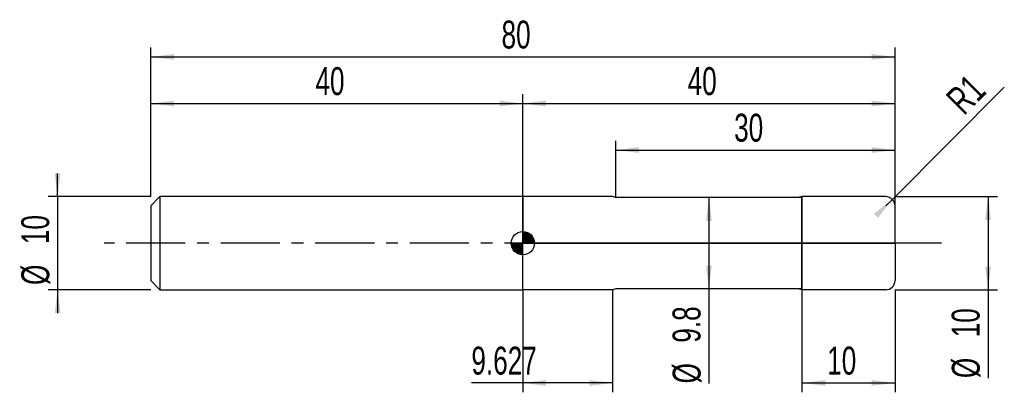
# Model space of a CAD drawing. Extents: x -14 to 92, y -16 to 24.
import ezdxf
from ezdxf.enums import TextEntityAlignment as Align

# ---------------------------------------------------------------- set-up
doc = ezdxf.new("R2010")
doc.units = 0
doc.linetypes.add('CENTER', pattern=[10.16, 6.35, -1.27, 1.27, -1.27])
doc.layers.get('0').update_dxf_attribs({"linetype": 'CONTINUOUS'})
for name, color, linetype in [('1', 4, 'CONTINUOUS'), ('2', 7, 'CONTINUOUS'), ('4', 2, 'CENTER'), ('CUT', 1, 'CONTINUOUS'), ('NOCUT', 7, 'CONTINUOUS'), ('SK1', 4, 'CONTINUOUS'), ('SK2', 7, 'CONTINUOUS'), ('SK4', 2, 'CENTER')]:
    doc.layers.add(name, color=color, linetype=linetype)
doc.dimstyles.new('SLDDIMSTYLE0', dxfattribs={"dimtxt": 3, "dimasz": 2.5, "dimexe": 0, "dimexo": 0.0625, "dimgap": 0.75, "dimtad": 1, "dimrnd": 1e-09, "dimzin": 12, "dimsah": 1, "dimcen": 0.09, "dimazin": 3, "dimtfac": 1, "dimtofl": 0, "dimtmove": 0, "dimatfit": 3})
doc.dimstyles.new('SLDDIMSTYLE1', dxfattribs={"dimtxt": 3, "dimasz": 2.5, "dimexe": 0, "dimexo": 0.0625, "dimgap": 0.75, "dimtad": 1, "dimrnd": 1e-09, "dimzin": 12, "dimsah": 1, "dimcen": 0, "dimazin": 3, "dimtfac": 1, "dimtofl": 0, "dimtmove": 0, "dimatfit": 3})
doc.dimstyles.new('SLDDIMSTYLE2', dxfattribs={"dimtxt": 3, "dimasz": 2.5, "dimexe": 0, "dimexo": 0.0625, "dimgap": 0.75, "dimtad": 1, "dimrnd": 1e-09, "dimzin": 12, "dimsah": 1, "dimcen": 0.09, "dimazin": 3, "dimtfac": 1, "dimtmove": 0, "dimatfit": 3})

# ---------------------------------------------------------------- blocks, each defined once
blk = doc.blocks.new('_D')
at = {"layer": '2'}
for p, q in [((70, -5), (70, -16)), ((80, -5), (80, -16)), ((70, -15), (80, -15))]:
    blk.add_line(p, q, dxfattribs=at)
for points in [[(70, -15), (72.5, -15.31), (72.5, -14.69)], [(80, -15), (77.5, -14.69), (77.5, -15.31)]]:
    blk.add_solid(points, dxfattribs=at)
at = {"layer": '2', "width": 0.7}
blk.add_text('10', height=3, dxfattribs=at).set_placement((72.71, -15), align=Align.BOTTOM_LEFT)
blk = doc.blocks.new('_D_1')
at = {"layer": '2'}
for p, q in [((80, 5), (91, 5)), ((90, 5), (90, -5)), ((80, -5), (91, -5)), ((90, -5), (90, -14.48))]:
    blk.add_line(p, q, dxfattribs=at)
for points in [[(90, 5), (89.69, 2.5), (90.31, 2.5)], [(90, -5), (90.31, -2.5), (89.69, -2.5)]]:
    blk.add_solid(points, dxfattribs=at)
at = {"layer": '2', "width": 0.7}
for s, p in [('10', (89.99, -10.1)), ('%%c', (90, -14.48))]:
    blk.add_text(s, height=3, rotation=90, dxfattribs=at).set_placement(p, align=Align.BOTTOM_LEFT)
blk = doc.blocks.new('_D_2')
at = {"layer": '2'}
for p, q in [((40, -5), (40, -16)), ((49.63, -5), (49.63, -16)), ((40, -15), (34.47, -15)), ((49.63, -15), (40, -15))]:
    blk.add_line(p, q, dxfattribs=at)
for points in [[(40, -15), (42.5, -15.31), (42.5, -14.69)], [(49.63, -15), (47.13, -14.69), (47.13, -15.31)]]:
    blk.add_solid(points, dxfattribs=at)
at = {"layer": '2', "width": 0.7}
blk.add_text('9.627', height=3, dxfattribs=at).set_placement((34.47, -15), align=Align.BOTTOM_LEFT)
blk = doc.blocks.new('_D_3')
at = {"layer": '2'}
for p, q in [((50, 4.9), (50, 11)), ((80, 4.9), (80, 11)), ((50, 10), (80, 10))]:
    blk.add_line(p, q, dxfattribs=at)
for points in [[(50, 10), (52.5, 9.69), (52.5, 10.31)], [(80, 10), (77.5, 10.31), (77.5, 9.69)]]:
    blk.add_solid(points, dxfattribs=at)
at = {"layer": '2', "width": 0.7}
blk.add_text('30', height=3, dxfattribs=at).set_placement((62.71, 10), align=Align.BOTTOM_LEFT)
blk = doc.blocks.new('_D_4')
at = {"layer": '2'}
for p, q in [((70, 4.9), (59, 4.9)), ((60, 4.9), (60, -4.9)), ((70, -4.9), (59, -4.9)), ((60, -4.9), (60, -15.05))]:
    blk.add_line(p, q, dxfattribs=at)
for points in [[(60, 4.9), (59.69, 2.4), (60.31, 2.4)], [(60, -4.9), (60.31, -2.4), (59.69, -2.4)]]:
    blk.add_solid(points, dxfattribs=at)
at = {"layer": '2', "width": 0.7}
for s, p in [('9.8', (59.99, -10.68)), ('%%c', (60, -15.05))]:
    blk.add_text(s, height=3, rotation=90, dxfattribs=at).set_placement(p, align=Align.BOTTOM_LEFT)
blk = doc.blocks.new('_D_5')
at = {"layer": '2'}
for q in [(91.74, 16.74), (79, 4)]:
    blk.add_line((79.71, 4.71), q, dxfattribs=at)
blk.add_solid([(79.71, 4.71), (77.72, 3.16), (78.16, 2.72)], dxfattribs=at)
at = {"layer": '2', "width": 0.7}
blk.add_text('R1', height=3, rotation=45, dxfattribs=at).set_placement((88.04, 13), align=Align.BOTTOM_LEFT)
blk = doc.blocks.new('_D_6')
at = {"layer": 'SK2'}
for p, q in [((0, 5), (0, 21)), ((80, 5), (80, 21)), ((0, 20), (80, 20))]:
    blk.add_line(p, q, dxfattribs=at)
for points in [[(0, 20), (2.5, 19.69), (2.5, 20.31)], [(80, 20), (77.5, 20.31), (77.5, 19.69)]]:
    blk.add_solid(points, dxfattribs=at)
at = {"layer": 'SK2', "width": 0.7}
blk.add_text('80', height=3, dxfattribs=at).set_placement((37.71, 20), align=Align.BOTTOM_LEFT)
blk = doc.blocks.new('_D_7')
at = {"layer": 'SK2'}
for p, q in [((0, 5), (0, 16)), ((40, 5), (40, 16)), ((0, 15), (40, 15))]:
    blk.add_line(p, q, dxfattribs=at)
for points in [[(0, 15), (2.5, 14.69), (2.5, 15.31)], [(40, 15), (37.5, 15.31), (37.5, 14.69)]]:
    blk.add_solid(points, dxfattribs=at)
at = {"layer": 'SK2', "width": 0.7}
blk.add_text('40', height=3, rotation=360, dxfattribs=at).set_placement((17.71, 15), align=Align.BOTTOM_LEFT)
blk = doc.blocks.new('_D_8')
at = {"layer": 'SK2'}
for p, q in [((40, 0), (40, 16)), ((80, 0), (80, 16)), ((40, 15), (80, 15))]:
    blk.add_line(p, q, dxfattribs=at)
for points in [[(40, 15), (42.5, 14.69), (42.5, 15.31)], [(80, 15), (77.5, 15.31), (77.5, 14.69)]]:
    blk.add_solid(points, dxfattribs=at)
at = {"layer": 'SK2', "width": 0.7}
blk.add_text('40', height=3, dxfattribs=at).set_placement((57.71, 15), align=Align.BOTTOM_LEFT)
blk = doc.blocks.new('_D_9')
at = {"layer": 'SK2'}
for p, q in [((-10, 5), (-10, 7.5)), ((0, 5), (-11, 5)), ((-10, 5), (-10, -5)), ((0, -5), (-11, -5)), ((-10, -5), (-10, -7.5))]:
    blk.add_line(p, q, dxfattribs=at)
for points in [[(-10, 5), (-9.69, 7.5), (-10.31, 7.5)], [(-10, -5), (-10.31, -7.5), (-9.69, -7.5)]]:
    blk.add_solid(points, dxfattribs=at)
at = {"layer": 'SK2', "width": 0.7}
for s, p in [('10', (-10.01, -0.1)), ('%%c', (-10, -4.48))]:
    blk.add_text(s, height=3, rotation=90, dxfattribs=at).set_placement(p, align=Align.BOTTOM_LEFT)
blk = doc.blocks.new('*U12')
at = {"color": 0, "linetype": 'CONTINUOUS'}
for points in [[(0, 0), (0, 1.25), (0.24, 0)], [(0.24, 0), (0, 1.25), (0.24, 1.23)], [(0.24, 0), (0.24, 1.23), (0.48, 0)], [(0.48, 0), (0.24, 1.23), (0.48, 1.15)], [(0.48, 0), (0.48, 1.15), (0.69, 0)], [(0.69, 0), (0.48, 1.15), (0.69, 1.04)], [(0.69, 0), (0.69, 1.04), (0.88, 0)], [(0.88, 0), (0.69, 1.04), (0.88, 0.88)], [(0.88, 0), (0.88, 0.88), (1.04, 0)], [(1.04, 0), (0.88, 0.88), (1.04, 0.69)], [(1.04, 0), (1.04, 0.69), (1.15, 0)], [(1.15, 0), (1.04, 0.69), (1.15, 0.48)], [(1.15, 0), (1.15, 0.48), (1.23, 0)], [(1.23, 0), (1.15, 0.48), (1.23, 0.24)], [(1.23, 0), (1.23, 0.24), (1.25, 0)]]:
    blk.add_solid(points, dxfattribs=at)
blk = doc.blocks.new('*U13')
at = {"color": 0, "linetype": 'CONTINUOUS'}
for points in [[(-1.23, -0.22), (-1.25, 0), (-1.23, 0)], [(-1.23, -0.22), (-1.23, 0), (-1.17, -0.43)], [(-1.17, -0.43), (-1.23, 0), (-1.17, 0)], [(-1.17, -0.43), (-1.17, 0), (-1.08, -0.62)], [(-1.08, -0.62), (-1.17, 0), (-1.08, 0)], [(-1.08, -0.62), (-1.08, 0), (-0.96, -0.8)], [(-0.96, -0.8), (-1.08, 0), (-0.96, 0)], [(-0.96, -0.8), (-0.96, 0), (-0.8, -0.96)], [(-0.8, -0.96), (-0.96, 0), (-0.8, 0)], [(-0.8, -0.96), (-0.8, 0), (-0.62, -1.08)], [(-0.62, -1.08), (-0.8, 0), (-0.62, 0)], [(-0.62, -1.08), (-0.62, 0), (-0.43, -1.17)], [(-0.43, -1.17), (-0.62, 0), (-0.43, 0)], [(-0.43, -1.17), (-0.43, 0), (-0.22, -1.23)], [(-0.22, -1.23), (-0.43, 0), (-0.22, 0)], [(-0.22, -1.23), (-0.22, 0), (0, -1.25)], [(0, -1.25), (-0.22, 0), (0, 0)]]:
    blk.add_solid(points, dxfattribs=at)
blk = doc.blocks.new('SW_DOWELSYMBOL_0')
at = {"layer": 'SK1', "color": 0}
blk.add_circle((0, 0), 1.25, dxfattribs=at)
at = {"color": 0, "linetype": 'CONTINUOUS'}
for name in ['*U12', '*U13']:
    blk.add_blockref(name, (0, 0), dxfattribs=at)

msp = doc.modelspace()

# ---------------------------------------------------------------- linework, layer by layer
at = {"layer": '1'}
for p, q in [((49.627, 5), (40, 5)), ((40, 5), (40, 0)), ((49.987, 4.903), (49.627, 5)), ((69.627, 4.9), (50.013, 4.9)), ((70, 5), (69.627, 4.9)), ((79, 5), (70, 5)), ((70, 5), (70, 0)), ((70, 0), (70, 5)), ((80, 0), (80, 4)), ((40, -5), (40, 0)), ((70, -5), (70, 0)), ((70, 0), (70, -5)), ((80, 0), (80, -4)), ((49.627, -5), (40, -5)), ((49.987, -4.903), (49.627, -5)), ((69.627, -4.9), (50.013, -4.9)), ((70, -5), (69.627, -4.9)), ((79, -5), (70, -5))]:
    msp.add_line(p, q, dxfattribs=at)
for centre, radius, start, end in [((50.013, 5), 0.1, 255, 270), ((79, 4), 1, 0, 90), ((79, -4), 1, 270, 0), ((50.013, -5), 0.1, 90, 105)]:
    msp.add_arc(centre, radius, start, end, dxfattribs=at)
at = {"layer": '4'}
msp.add_line((80, 0), (40, 0), dxfattribs=at)
at = {"layer": 'CUT'}
for p, q in [((79, 5), (70, 5)), ((70, 5), (70, 0)), ((80, 0), (80, 4)), ((70, 0), (80, 0))]:
    msp.add_line(p, q, dxfattribs=at)
msp.add_arc((79, 4), 1, 0, 90, dxfattribs=at)
at = {"layer": 'NOCUT'}
for p, q in [((49.627, 5), (40, 5)), ((40, 5), (40, 0)), ((49.987, 4.903), (49.627, 5)), ((69.627, 4.9), (50.013, 4.9)), ((70, 5), (69.627, 4.9)), ((70, 0), (70, 5)), ((40, 0), (70, 0))]:
    msp.add_line(p, q, dxfattribs=at)
msp.add_arc((50.013, 5), 0.1, 255, 270, dxfattribs=at)
at = {"layer": 'SK1'}
for p, q in [((1, 5), (0, 4)), ((40, 5), (1, 5)), ((1, 5), (1, -5)), ((0, 4), (0, 0)), ((0, 0), (0, -4)), ((0, -4), (1, -5)), ((1, -5), (40, -5))]:
    msp.add_line(p, q, dxfattribs=at)
msp.add_circle((40, 0), 1.25, dxfattribs=at)
at = {"layer": 'SK4'}
msp.add_line((85, 0), (-5, 0), dxfattribs=at)

# ---------------------------------------------------------------- block references
at = {"layer": 'SK1'}
msp.add_blockref('SW_DOWELSYMBOL_0', (40, 0), dxfattribs=at)

# ---------------------------------------------------------------- texts
at = {"layer": 'SK2', "width": 0.7}
msp.add_text('AP1', height=0.05, dxfattribs=at).set_placement((40, -0.018), align=Align.BOTTOM_LEFT)

# ---------------------------------------------------------------- dimensions: what is measured, and where the dimension line sits
at = {"layer": '2'}
dim = msp.add_radius_dim(center=(79, 4), mpoint=(79.707, 4.707), dimstyle='SLDDIMSTYLE1', dxfattribs=at)
dim.commit()
dim.dimension.update_dxf_attribs({"geometry": '_D_5', "text_midpoint": (90, 15), "dimtype": 164})
for base, p1, p2, picture, middle in [((80, 10), (50, 4.9), (80, 4.9), '_D_3', (65, 10)), ((40, -15), (49.627, -5), (40, -5), '_D_2', (39.627, -15)), ((80, -15), (70, -5), (80, -5), '_D', (75, -15))]:
    dim = msp.add_linear_dim(base=base, p1=p1, p2=p2, dimstyle='SLDDIMSTYLE0', dxfattribs=at)
    dim.commit()
    dim.dimension.update_dxf_attribs({"geometry": picture, "text_midpoint": middle, "dimtype": 160})
for base, p1, p2, picture, middle in [((60, -4.9), (70, 4.9), (70, -4.9), '_D_4', (60, -10)), ((90, -5), (80, 5), (80, -5), '_D_1', (90, -10))]:
    dim = msp.add_linear_dim(base=base, p1=p1, p2=p2, angle=90, text='%%c<>', dimstyle='SLDDIMSTYLE0', dxfattribs=at)
    dim.commit()
    dim.dimension.update_dxf_attribs({"geometry": picture, "text_midpoint": middle, "dimtype": 160})
at = {"layer": 'SK2'}
for base, p1, p2, picture, middle in [((80, 20), (0, 5), (80, 5), '_D_6', (40, 20)), ((40, 15), (0, 5), (40, 5), '_D_7', (20, 15)), ((80, 15), (40, 0), (80, 0), '_D_8', (60, 15))]:
    dim = msp.add_linear_dim(base=base, p1=p1, p2=p2, dimstyle='SLDDIMSTYLE0', dxfattribs=at)
    dim.commit()
    dim.dimension.update_dxf_attribs({"geometry": picture, "text_midpoint": middle, "dimtype": 160})
dim = msp.add_linear_dim(base=(-10, -5), p1=(0, 5), p2=(0, -5), angle=90, text='%%c<>', dimstyle='SLDDIMSTYLE2', dxfattribs=at)
dim.commit()
dim.dimension.update_dxf_attribs({"geometry": '_D_9', "text_midpoint": (-10, 0), "dimtype": 160})

doc.saveas('drawing.dxf')
